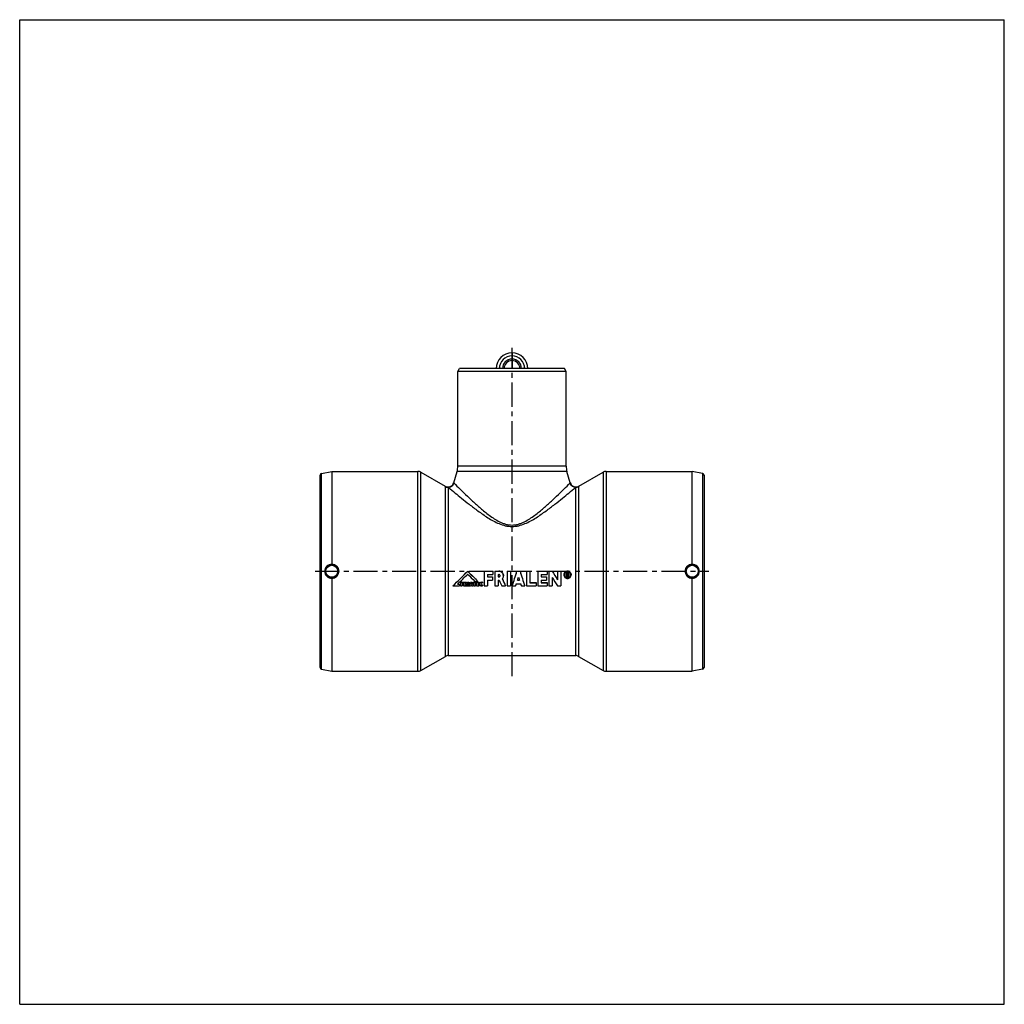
# Model space of a CAD drawing. Header units: millimetres. Extents: x 0 to 1000, y 0 to 1000.
import ezdxf

# ---------------------------------------------------------------- set-up
doc = ezdxf.new("R2010")
doc.units = ezdxf.units.MM
doc.header["$LTSCALE"] = 65.185185
doc.linetypes.add('CENTER', pattern=[0.6, 0.375, -0.075, 0.075, -0.075])
doc.layers.get('0').update_dxf_attribs({"linetype": 'CONTINUOUS'})
for name, color, linetype in [('ACHSEN_S', 7, 'CONTINUOUS'), ('KOERPER', 7, 'CONTINUOUS'), ('KONST.EL_MIT_GEO', 7, 'CONTINUOUS'), ('KONSTR_EL', 7, 'CONTINUOUS'), ('KURVEN', 7, 'CONTINUOUS')]:
    doc.layers.add(name, color=color, linetype=linetype)

msp = doc.modelspace()

# ---------------------------------------------------------------- linework, layer by layer
at = {"color": 7, "linetype": 'Continuous'}
for p, q in [((0, 0), (0, 1000)), ((0, 1000), (1000, 1000)), ((1000, 0), (1000, 1000)), ((0, 0), (1000, 0))]:
    msp.add_line(p, q, dxfattribs=at)
at = {"layer": 'ACHSEN_S', "color": 40, "linetype": 'CENTER'}
for p, q in [((500, 333.2), (500, 666.8)), ((300, 439.8), (700, 439.8))]:
    msp.add_line(p, q, dxfattribs=at)
at = {"layer": 'KOERPER', "color": 7, "linetype": 'Continuous'}
for p, q in [((445, 642.8), (446.7, 645.7)), ((555, 642.8), (445, 642.8)), ((553.3, 645.7), (446.7, 645.7)), ((555, 642.8), (553.3, 645.7)), ((317, 541.2), (317, 446.8)), ((317, 541.2), (404.4, 541.2)), ((407.4, 540.4), (432.1, 526.2)), ((683, 446.8), (683, 541.2)), ((317, 432.7), (317, 338.2)), ((683, 338.2), (683, 432.7)), ((407.4, 339.1), (432.3, 353.4)), ((435.3, 354.2), (564.7, 354.2)), ((317, 338.2), (404.4, 338.2))]:
    msp.add_line(p, q, dxfattribs=at)
for centre, start, end in [((316.9, 439.8), 89.4683, 180.0576), ((317, 439.8), 359.9441, 89.9434), ((683, 439.8), 90.0566, 180.0559), ((683.1, 439.8), 359.9424, 90.5317), ((316.9, 439.7), 179.9424, 270.5317), ((317, 439.7), 270.0566, 0.0559), ((683, 439.7), 179.9441, 269.9434), ((683.1, 439.7), 269.4683, 0.0576)]:
    msp.add_arc(centre, 7.09, start, end, dxfattribs=at)
at = {"layer": 'KONST.EL_MIT_GEO', "color": 7, "linetype": 'Continuous'}
for p, q in [((445, 546.6), (445, 642.8)), ((555, 546.6), (555, 642.8)), ((440.9, 529.7), (444.2, 541)), ((555.8, 541), (444.2, 541)), ((555, 546.6), (445, 546.6)), ((559.1, 529.7), (555.8, 541)), ((567.9, 526.2), (592.6, 540.4)), ((432.1, 526.2), (432.3, 525.9)), ((432.3, 439.8), (432.3, 525.9)), ((435.3, 525), (435.3, 354.2)), ((440.9, 529.7), (441.1, 529.3)), ((558.9, 529.3), (559.1, 529.7)), ((564.7, 354.2), (564.7, 525)), ((567.7, 525.9), (567.9, 526.2)), ((567.7, 525.9), (567.7, 353.4))]:
    msp.add_line(p, q, dxfattribs=at)
for centre, radius, start, end in [((425, 546.6), 20, 343.6552, 360), ((575, 546.6), 20, 180, 196.3448), ((435.1, 531.4), 6, 240, 343.6552), ((435.3, 531.1), 6.01, 240.0636, 270.0035), ((435.3, 531.1), 6.02, 270.3752, 343.3626), ((564.7, 531.1), 6.02, 196.6374, 269.6248), ((564.9, 531.4), 6, 196.3448, 300), ((564.7, 531.1), 6.01, 269.9965, 299.9364)]:
    msp.add_arc(centre, radius, start, end, dxfattribs=at)
for centre, major_axis, ratio, start_param, end_param in [((440, 439.8), (85.2, 85.2), 0.08749, -1.65806, -1.48171), ((470, 439.8), (85.2, -85.2), 0.08749, -1.65988, -1.53764), ((500.2, 439.8), (27.4, 85.5), 0.05117, -1.72891, -1.55256), ((513, 439.8), (-27.4, 85.5), 0.05117, 1.55256, 1.72891)]:
    msp.add_ellipse(centre, major_axis=major_axis, ratio=ratio, start_param=start_param, end_param=end_param, dxfattribs=at)
for points, knots in [([(432.3, 525.9), (433.1, 525.4), (434.9, 524.9), (437.6, 525.3), (439.9, 526.9), (440.8, 528.5), (441.1, 529.3)], [0, 0, 0, 0, 0.24937, 0.49954, 0.74999, 1, 1, 1, 1]), ([(435.3, 525), (437.6, 523.1), (442.1, 519.4), (449.1, 513.7), (456.8, 507.5), (464, 502.1), (470.4, 497.6), (475.5, 494.1), (481, 490.9), (486.9, 488), (492.1, 486.2), (496.6, 485.4), (500, 485.2), (503.4, 485.4), (507.9, 486.2), (513.1, 488), (519, 490.9), (524.5, 494.1), (529.6, 497.6), (536, 502.1), (543.2, 507.5), (550.9, 513.7), (557.9, 519.4), (562.4, 523.1), (564.7, 525)], [0, 0, 0, 0, 0.05886, 0.11254, 0.17722, 0.24995, 0.28867, 0.32872, 0.36996, 0.41234, 0.45576, 0.47782, 0.5, 0.52218, 0.54424, 0.58766, 0.63004, 0.67128, 0.71133, 0.75005, 0.82278, 0.88746, 0.94114, 1, 1, 1, 1]), ([(441.1, 529.3), (443.1, 527.3), (447, 523.4), (453.3, 517.3), (460.1, 510.8), (466.6, 505), (472.3, 500.2), (477, 496.6), (482, 493.1), (486.5, 490.5), (490.4, 488.7), (493.5, 487.6), (496.7, 486.9), (500, 486.7), (503.3, 486.9), (506.5, 487.6), (509.6, 488.7), (513.5, 490.5), (518, 493.1), (523, 496.6), (527.7, 500.2), (533.4, 505), (539.9, 510.8), (546.7, 517.3), (553, 523.4), (556.9, 527.3), (558.9, 529.3)], [0, 0, 0, 0, 0.05879, 0.11229, 0.17674, 0.24926, 0.28791, 0.32791, 0.36916, 0.41163, 0.43333, 0.45532, 0.47758, 0.5, 0.52242, 0.54468, 0.56667, 0.58837, 0.63084, 0.67209, 0.71209, 0.75074, 0.82326, 0.88771, 0.94121, 1, 1, 1, 1]), ([(567.7, 525.9), (566.9, 525.4), (565.1, 524.9), (562.4, 525.3), (560.1, 526.9), (559.2, 528.5), (558.9, 529.3)], [0, 0, 0, 0, 0.24937, 0.49954, 0.74999, 1, 1, 1, 1]), ([(491.3, 435.3), (491.3, 435.9), (491, 437.1), (490, 438.6), (488.5, 439.7), (487.3, 439.9), (486.7, 439.9)], [0, 0, 0, 0, 0.24989, 0.49994, 0.74999, 1, 1, 1, 1]), ([(557.4, 439.8), (556.8, 439.9), (555.7, 440), (554.1, 439.3), (552.9, 438), (552.6, 436.8), (552.6, 436.3)], [0, 0, 0, 0, 0.24996, 0.49995, 0.75001, 1, 1, 1, 1])]:
    msp.add_open_spline(points, degree=3, knots=knots, dxfattribs=at)
at = {"layer": 'KONSTR_EL', "color": 7, "linetype": 'Continuous'}
for p, q in [((306.6, 539.2), (317, 541.2)), ((404.4, 338.2), (404.4, 541.2)), ((407.4, 339.1), (407.4, 540.4)), ((592.6, 540.4), (592.6, 339.1)), ((595.6, 541.2), (683, 541.2)), ((595.6, 541.2), (595.6, 338.2)), ((693.4, 539.2), (683, 541.2)), ((305, 342.2), (305, 537.3)), ((306.6, 340.3), (306.6, 539.2)), ((693.4, 539.2), (693.4, 340.3)), ((695, 537.3), (695, 342.2)), ((432.3, 353.4), (432.3, 439.8)), ((455, 439.9), (455, 439.9)), ((471.6, 439.9), (480.7, 439.9)), ((471.6, 439.9), (480.7, 439.9)), ((471.6, 439.9), (471.6, 424.9)), ((475, 436.4), (480.7, 436.4)), ((475, 436.4), (475, 434)), ((475, 434), (480.1, 434)), ((475, 434), (480.1, 434)), ((475, 430.6), (480.1, 430.6)), ((475, 430.6), (475, 424.9)), ((480.1, 434), (480.1, 430.6)), ((480.7, 439.9), (480.7, 436.4)), ((482.4, 439.9), (486.7, 439.9)), ((482.4, 439.9), (486.7, 439.9)), ((482.4, 439.9), (482.4, 424.9)), ((485.8, 436.4), (486.7, 436.4)), ((485.8, 436.4), (485.8, 434)), ((485.8, 434), (486.7, 434)), ((485.8, 434), (486.7, 434)), ((485.8, 430.6), (486.9, 430.6)), ((485.8, 430.6), (485.8, 424.9)), ((486.7, 439.9), (486.7, 439.9)), ((486.7, 434), (486.7, 434)), ((495.1, 439.9), (498.5, 439.9)), ((495.1, 439.9), (498.5, 439.9)), ((495.1, 439.9), (495.1, 424.9)), ((498.5, 439.9), (498.5, 424.9)), ((505, 439.9), (508.2, 439.9)), ((505, 439.9), (508.2, 439.9)), ((505, 439.9), (505, 439.9)), ((505.6, 430.7), (507.6, 430.7)), ((505.6, 430.6), (507.6, 430.6)), ((508.2, 439.9), (508.2, 439.9)), ((514.7, 439.9), (518.1, 439.9)), ((514.7, 439.9), (518.1, 439.9)), ((514.7, 439.9), (514.7, 424.9)), ((518.1, 439.9), (518.1, 428.2)), ((526.1, 439.9), (535.7, 439.9)), ((526.1, 439.9), (535.7, 439.9)), ((526.1, 439.9), (526.1, 424.9)), ((529.5, 436.4), (535.7, 436.4)), ((529.5, 436.4), (529.5, 434)), ((529.5, 434), (535.1, 434)), ((529.5, 434), (535.1, 434)), ((529.5, 430.6), (535.1, 430.6)), ((529.5, 430.6), (529.5, 428.2)), ((535.1, 434), (535.1, 430.6)), ((535.7, 439.9), (535.7, 436.4)), ((537.4, 439.9), (540.8, 439.9)), ((537.4, 439.9), (540.8, 439.9)), ((537.4, 439.9), (537.4, 424.9)), ((540.8, 439.9), (540.8, 439.9)), ((540.8, 433.4), (540.8, 424.9)), ((546.1, 439.9), (549.5, 439.9)), ((546.1, 439.9), (549.5, 439.9)), ((546.1, 439.9), (546.1, 431.2)), ((549.5, 439.9), (549.5, 424.9)), ((553.5, 436.2), (553.5, 436.1)), ((555.5, 438.2), (556.3, 438.2)), ((555.5, 438.2), (555.5, 434.1)), ((555.5, 438.1), (556.3, 438.1)), ((555.5, 434.1), (556, 434.1)), ((556, 437.6), (556.3, 437.6)), ((556, 437.6), (556, 436.4)), ((556, 436.5), (556.3, 436.5)), ((556, 436.4), (556.3, 436.4)), ((556, 435.8), (556.3, 435.8)), ((556, 435.8), (556, 434.1)), ((556.3, 438.2), (556.3, 438.1)), ((556.3, 436.5), (556.3, 436.4)), ((556.6, 437.3), (556.6, 436.7)), ((556.7, 434.1), (557.3, 434.1)), ((557.2, 437.3), (557.2, 436.7)), ((559.1, 436.1), (559.1, 436.2)), ((560, 436.1), (560, 436.2)), ((440, 424.9), (446.7, 424.9)), ((440, 424.9), (440, 424.9)), ((444.8, 426.7), (446.7, 426.7)), ((444.9, 426.7), (446.7, 426.7)), ((446.7, 426.7), (446.7, 424.9)), ((447.8, 428.8), (450.4, 428.8)), ((447.8, 428.8), (450.4, 428.8)), ((447.8, 428.8), (447.8, 424.9)), ((447.8, 424.9), (449.3, 424.9)), ((449.3, 427.8), (450.4, 427.8)), ((449.3, 427.8), (449.3, 427.2)), ((449.3, 427.3), (450.3, 427.3)), ((449.3, 427.2), (450.3, 427.2)), ((449.3, 426.3), (450.3, 426.3)), ((449.3, 426.3), (449.3, 424.9)), ((450.3, 427.3), (450.3, 426.3)), ((450.4, 428.8), (450.4, 427.8)), ((450.8, 428.8), (452.5, 428.8)), ((450.8, 428.8), (452.5, 428.8)), ((450.8, 428.8), (450.8, 424.9)), ((450.8, 424.9), (452.3, 424.9)), ((452.3, 428), (452.3, 428)), ((452.3, 428), (452.3, 427)), ((452.3, 426.4), (452.3, 424.9)), ((452.5, 428.8), (452.5, 428.8)), ((452.7, 427.2), (452.7, 427.1)), ((452.9, 424.9), (454.5, 424.9)), ((453.8, 428.5), (453.8, 428.4)), ((454.5, 424.9), (454.5, 424.9)), ((454.8, 428.8), (456.3, 428.8)), ((454.8, 428.8), (456.3, 428.8)), ((454.8, 428.8), (454.8, 424.9)), ((454.8, 424.9), (456.3, 424.9)), ((456.3, 428.8), (456.3, 424.9)), ((456.6, 424.9), (458, 424.9)), ((457.7, 428.8), (459.4, 428.8)), ((457.7, 428.8), (459.4, 428.8)), ((457.7, 428.8), (457.7, 428.8)), ((458.1, 425.4), (459, 425.4)), ((458.3, 426.3), (458.8, 426.3)), ((458.3, 426.2), (458.8, 426.2)), ((459.1, 424.9), (460.5, 424.9)), ((459.4, 428.8), (459.4, 428.8)), ((460.5, 428.8), (463.7, 428.8)), ((460.5, 428.8), (463.7, 428.8)), ((460.5, 428.8), (460.5, 427.8)), ((460.5, 427.8), (461.3, 427.8)), ((461.3, 427.8), (461.3, 424.9)), ((461.3, 424.9), (462.8, 424.9)), ((462.4, 429.4), (465.4, 429.4)), ((462.8, 427.8), (463.7, 427.8)), ((462.8, 427.8), (462.8, 424.9)), ((463.7, 428.8), (463.7, 427.8)), ((464, 428.8), (466.6, 428.8)), ((464, 428.8), (466.6, 428.8)), ((464, 428.8), (464, 424.9)), ((464, 424.9), (466.6, 424.9)), ((465.4, 429.5), (465.4, 429.4)), ((465.5, 427.8), (466.6, 427.8)), ((465.5, 427.8), (465.5, 427.3)), ((465.5, 427.4), (466.5, 427.4)), ((465.5, 427.3), (466.5, 427.3)), ((465.5, 426.4), (466.5, 426.4)), ((465.5, 426.4), (465.5, 425.9)), ((465.5, 425.9), (466.6, 425.9)), ((465.5, 425.9), (466.6, 425.9)), ((466.5, 427.4), (466.5, 426.4)), ((466.6, 428.8), (466.6, 427.8)), ((466.6, 425.9), (466.6, 424.9)), ((467.5, 428.3), (467.5, 428.3)), ((468.7, 426.1), (468.7, 426)), ((469, 428.9), (469, 428.8)), ((469.3, 425.8), (469.3, 425.8)), ((469.5, 428.9), (469.5, 428.8)), ((469.6, 425.8), (469.6, 425.8)), ((469.9, 428.8), (469.9, 427.8)), ((469.9, 425.9), (469.9, 424.9)), ((471.6, 424.9), (475, 424.9)), ((482.4, 424.9), (485.8, 424.9)), ((489.6, 424.9), (493.4, 424.9)), ((493.4, 424.9), (493.4, 424.9)), ((495.1, 424.9), (498.5, 424.9)), ((500.2, 424.9), (503.7, 424.9)), ((504.5, 427.2), (508.7, 427.2)), ((509.5, 424.9), (513, 424.9)), ((514.7, 424.9), (524.4, 424.9)), ((518.1, 428.3), (524.4, 428.3)), ((518.1, 428.2), (524.4, 428.2)), ((524.4, 428.3), (524.4, 424.9)), ((526.1, 424.9), (535.7, 424.9)), ((529.5, 428.3), (535.7, 428.3)), ((529.5, 428.2), (535.7, 428.2)), ((535.7, 428.3), (535.7, 424.9)), ((537.4, 424.9), (540.8, 424.9)), ((546.1, 424.9), (549.5, 424.9)), ((567.7, 353.4), (592.6, 339.1)), ((306.6, 340.3), (317, 338.2)), ((693.4, 340.3), (683, 338.2)), ((595.6, 338.2), (683, 338.2))]:
    msp.add_line(p, q, dxfattribs=at)
for centre, radius in [((317, 439.8), 7.05), ((317, 439.8), 6.05), ((683, 439.8), 7.05), ((683, 439.8), 6.05)]:
    msp.add_circle(centre, radius, dxfattribs=at)
for centre, radius, start, end in [((404.4, 535.2), 6, 60, 90), ((595.6, 535.2), 6, 90, 120), ((307, 537.3), 2, 101, 180), ((693, 537.3), 2, 0, 79), ((486.7, 435.3), 4.55, 77.8054, 89.98), ((486.7, 435.2), 4.61, 316.0946, 0.0738), ((556.4, 436.1), 2.87, 180.0056, 183.009), ((556.3, 436.2), 3.63, 76.1321, 103.8679), ((556.3, 436.1), 2.87, 356.991, 359.9944), ((469, 425.1), 3.8, 76.0137, 82.5671), ((469, 425), 3.8, 76.0141, 82.5673), ((469.2, 426.2), 1.73, 68.087, 77.6057), ((469.4, 426.9), 1.1, 294.3758, 295.5111), ((435.3, 348.2), 6, 90, 120), ((564.7, 348.2), 6, 60, 90), ((307, 342.2), 2, 180, 259), ((693, 342.2), 2, 281, 360), ((404.4, 344.2), 6, 270, 300), ((595.6, 344.2), 6, 240, 270)]:
    msp.add_arc(centre, radius, start, end, dxfattribs=at)
for centre, major_axis, ratio, start_param, end_param in [((440, 439.8), (85.5, 85.5), 0.08749, -1.65806, -1.48233), ((443, 439.8), (85.5, 85.5), 0.08749, -1.63629, -1.51729), ((470, 439.8), (85.5, -85.5), 0.08749, 4.62393, 4.74573), ((467, 439.8), (85.5, -85.5), 0.08749, -1.6243, -1.53745), ((489.6, 439.8), (-39.6, 85.8), 0.06681, -4.63637, -4.56869), ((493.4, 439.8), (-39.6, 85.8), 0.06681, -4.65282, -4.56869), ((493.4, 439.8), (-39.5, 85.5), 0.06681, -4.65261, -4.56869), ((500.2, 439.8), (27.5, 85.8), 0.05117, 4.55427, 4.73), ((503.7, 439.8), (27.5, 85.8), 0.05117, -1.66124, -1.62568), ((509.5, 439.8), (-27.5, 85.8), 0.05117, -4.65751, -4.62195), ((513, 439.8), (-27.5, 85.8), 0.05117, 1.55318, 1.72891), ((550.2, 439.8), (-53, 85.4), 0.07852, 1.52028, 1.62161), ((550.2, 439.8), (-53.2, 85.7), 0.07852, 1.52091, 1.62187), ((546.1, 439.8), (-53.2, 85.7), 0.07852, -4.68685, -4.58655), ((558.8, 439.8), (-18.8, 85.8), 0.03674, -4.67489, -4.65496), ((559.3, 439.8), (-18.8, 85.8), 0.03674, -4.67714, -4.65496), ((452.9, 439.8), (-36.6, 85.8), 0.06337, -4.58275, -4.56488), ((454.5, 439.8), (-50.3, 85.7), 0.07652, -4.60319, -4.58272), ((454.5, 439.8), (-50.1, 85.4), 0.07652, -4.60281, -4.58272), ((456.6, 439.8), (24.5, 85.5), 0.04656, -1.732, -1.68564), ((456.6, 439.8), (24.6, 85.8), 0.04656, -1.732, -1.68581), ((458, 439.8), (16.1, 85.8), 0.03201, -1.73931, -1.73251), ((458, 439.8), (16.6, 85.8), 0.03277, -1.72288, -1.70576), ((459.1, 439.8), (-17, 85.8), 0.03352, -4.57773, -4.56062), ((459.1, 439.8), (-16.1, 85.8), 0.03201, -4.55068, -4.54388), ((460.5, 439.8), (-24.4, 85.5), 0.04644, -4.59746, -4.55111), ((460.5, 439.8), (-24.5, 85.8), 0.04644, -4.5973, -4.55111), ((503.7, 439.8), (27.5, 85.8), 0.05117, -1.72891, -1.70087), ((509.5, 439.8), (-27.5, 85.8), 0.05117, -4.58232, -4.55427)]:
    msp.add_ellipse(centre, major_axis=major_axis, ratio=ratio, start_param=start_param, end_param=end_param, dxfattribs=at)
for points, knots in [([(487.9, 435.2), (487.9, 435.4), (487.8, 435.7), (487.6, 436.1), (487.2, 436.4), (486.8, 436.4), (486.7, 436.4)], [0, 0, 0, 0, 0.24986, 0.49984, 0.74989, 1, 1, 1, 1]), ([(486.7, 434), (486.8, 434), (487.2, 434.1), (487.5, 434.4), (487.8, 434.7), (487.9, 435.1), (487.9, 435.2)], [0, 0, 0, 0, 0.25018, 0.50022, 0.75013, 1, 1, 1, 1]), ([(486.7, 434), (486.8, 434), (487.2, 434.1), (487.6, 434.3), (487.8, 434.7), (487.9, 435), (487.9, 435.2)], [0, 0, 0, 0, 0.25018, 0.50022, 0.75013, 1, 1, 1, 1]), ([(487.6, 439.8), (488.2, 439.6), (489.1, 439.2), (490.3, 438.2), (491.1, 436.8), (491.3, 435.7), (491.3, 435.2)], [0, 0, 0, 0, 0.25004, 0.50011, 0.75014, 1, 1, 1, 1]), ([(555.4, 439.8), (555.1, 439.7), (554.3, 439.3), (553.4, 438.5), (552.8, 437.4), (552.6, 436.5), (552.6, 436.1)], [0, 0, 0, 0, 0.25002, 0.50006, 0.75008, 1, 1, 1, 1]), ([(552.6, 436.1), (552.6, 435.6), (552.8, 434.7), (553.6, 433.4), (554.9, 432.6), (556.3, 432.3), (557.8, 432.6), (559, 433.4), (559.8, 434.7), (560, 435.6), (560, 436.1)], [0, 0, 0, 0, 0.12498, 0.24991, 0.37491, 0.5, 0.62509, 0.75008, 0.87502, 1, 1, 1, 1]), ([(559.1, 436.2), (559.1, 436.5), (559, 437.3), (558.4, 438.2), (557.4, 438.8), (556.3, 439.1), (555.2, 438.8), (554.3, 438.2), (553.6, 437.3), (553.5, 436.5), (553.5, 436.2)], [0, 0, 0, 0, 0.12497, 0.24998, 0.375, 0.5, 0.625, 0.75002, 0.87503, 1, 1, 1, 1]), ([(553.5, 436), (553.5, 435.6), (553.7, 434.9), (554.4, 434), (555.3, 433.5), (556.4, 433.3), (557.5, 433.5), (558.4, 434.1), (559, 435), (559.1, 435.8), (559.1, 436.1)], [0, 0, 0, 0, 0.12498, 0.24993, 0.37493, 0.50001, 0.62508, 0.75008, 0.87502, 1, 1, 1, 1]), ([(553.5, 436), (553.5, 435.6), (553.7, 434.9), (554.3, 434), (555.2, 433.4), (556.3, 433.2), (557.4, 433.4), (558.3, 434), (559, 434.9), (559.1, 435.6), (559.1, 436)], [0, 0, 0, 0, 0.12498, 0.24992, 0.37493, 0.5, 0.62507, 0.75008, 0.87502, 1, 1, 1, 1]), ([(556.3, 438.2), (556.4, 438.2), (556.6, 438.1), (556.9, 437.9), (557.1, 437.7), (557.2, 437.4), (557.2, 437.3)], [0, 0, 0, 0, 0.25001, 0.5, 0.74999, 1, 1, 1, 1]), ([(556.3, 438.1), (556.4, 438.1), (556.6, 438.1), (556.9, 437.9), (557.1, 437.6), (557.2, 437.4), (557.2, 437.3)], [0, 0, 0, 0, 0.25001, 0.5, 0.74999, 1, 1, 1, 1]), ([(556.6, 437.3), (556.6, 437.3), (556.5, 437.5), (556.4, 437.6), (556.3, 437.6)], [0, 0, 0, 0, 0.5002, 1, 1, 1, 1]), ([(556.3, 436.5), (556.4, 436.5), (556.5, 436.5), (556.6, 436.7), (556.6, 436.7)], [0, 0, 0, 0, 0.49986, 1, 1, 1, 1]), ([(556.3, 436.4), (556.4, 436.4), (556.5, 436.5), (556.6, 436.6), (556.6, 436.7)], [0, 0, 0, 0, 0.49989, 1, 1, 1, 1]), ([(557.2, 436.7), (557.2, 436.6), (557.1, 436.3), (556.9, 436.1), (556.9, 436)], [0, 0, 0, 0, 0.5, 1, 1, 1, 1]), ([(557.2, 439.8), (557.6, 439.7), (558.3, 439.3), (559.3, 438.5), (559.9, 437.4), (560, 436.6), (560, 436.2)], [0, 0, 0, 0, 0.25002, 0.50006, 0.75008, 1, 1, 1, 1]), ([(557.4, 439.8), (557.8, 439.6), (558.5, 439.3), (559.3, 438.4), (559.9, 437.4), (560, 436.6), (560, 436.2)], [0, 0, 0, 0, 0.25003, 0.50006, 0.75008, 1, 1, 1, 1]), ([(452.7, 427.8), (452.7, 427.9), (452.6, 427.9), (452.4, 428), (452.3, 428)], [0, 0, 0, 0, 0.25097, 1, 1, 1, 1]), ([(452.3, 427), (452.4, 427), (452.5, 427), (452.7, 427.1), (452.7, 427.1)], [0, 0, 0, 0, 0.7496, 1, 1, 1, 1]), ([(452.5, 428.8), (452.8, 428.8), (453.3, 428.8), (453.7, 428.6), (453.8, 428.5)], [0, 0, 0, 0, 0.74943, 1, 1, 1, 1]), ([(452.5, 428.8), (452.8, 428.8), (453.3, 428.7), (453.7, 428.5), (453.8, 428.4)], [0, 0, 0, 0, 0.74943, 1, 1, 1, 1]), ([(452.8, 427.5), (452.8, 427.5), (452.8, 427.7), (452.7, 427.8), (452.7, 427.8)], [0, 0, 0, 0, 0.50067, 1, 1, 1, 1]), ([(452.7, 427.1), (452.7, 427.2), (452.8, 427.3), (452.8, 427.4), (452.8, 427.5)], [0, 0, 0, 0, 0.49895, 1, 1, 1, 1]), ([(452.7, 427.2), (452.7, 427.2), (452.8, 427.3), (452.8, 427.4), (452.8, 427.5)], [0, 0, 0, 0, 0.49946, 1, 1, 1, 1]), ([(453.8, 428.5), (454, 428.4), (454.2, 428.1), (454.3, 427.8), (454.3, 427.6)], [0, 0, 0, 0, 0.50151, 1, 1, 1, 1]), ([(453.8, 428.4), (454, 428.3), (454.2, 428.1), (454.3, 427.7), (454.3, 427.6)], [0, 0, 0, 0, 0.50152, 1, 1, 1, 1]), ([(454.3, 427.6), (454.3, 427.5), (454.3, 427.2), (454.2, 427), (454.1, 427)], [0, 0, 0, 0, 0.49964, 1, 1, 1, 1]), ([(466.9, 426.8), (466.9, 427.1), (467, 427.6), (467.3, 428.1), (467.5, 428.3)], [0, 0, 0, 0, 0.49957, 1, 1, 1, 1]), ([(466.9, 426.9), (466.9, 427.2), (467, 427.7), (467.3, 428.2), (467.5, 428.3)], [0, 0, 0, 0, 0.49957, 1, 1, 1, 1]), ([(467.6, 425.2), (467.5, 425.3), (467.3, 425.5), (467.2, 425.8), (467.1, 425.9)], [0, 0, 0, 0, 0.50085, 1, 1, 1, 1]), ([(467.5, 428.3), (467.7, 428.5), (468.2, 428.8), (468.7, 428.9), (469, 428.9)], [0, 0, 0, 0, 0.49895, 1, 1, 1, 1]), ([(467.5, 428.3), (467.7, 428.5), (468.2, 428.8), (468.7, 428.8), (469, 428.8)], [0, 0, 0, 0, 0.49895, 1, 1, 1, 1]), ([(469.1, 424.8), (469, 424.8), (468.7, 424.8), (468.5, 424.8), (468.3, 424.9)], [0, 0, 0, 0, 0.25615, 1, 1, 1, 1]), ([(468.7, 427.6), (468.6, 427.6), (468.5, 427.3), (468.5, 427), (468.5, 426.8)], [0, 0, 0, 0, 0.25167, 1, 1, 1, 1]), ([(468.5, 426.8), (468.5, 426.6), (468.5, 426.3), (468.6, 426.1), (468.7, 426)], [0, 0, 0, 0, 0.7484, 1, 1, 1, 1]), ([(469.4, 427.9), (469.2, 427.9), (469, 427.9), (468.8, 427.7), (468.7, 427.6)], [0, 0, 0, 0, 0.50193, 1, 1, 1, 1]), ([(468.7, 426.1), (468.8, 426), (469, 425.9), (469.2, 425.8), (469.3, 425.8)], [0, 0, 0, 0, 0.49811, 1, 1, 1, 1]), ([(468.7, 426), (468.8, 425.9), (469, 425.8), (469.2, 425.8), (469.3, 425.8)], [0, 0, 0, 0, 0.49811, 1, 1, 1, 1]), ([(469.5, 424.8), (469.4, 424.8), (469.3, 424.8), (469.2, 424.8), (469.1, 424.8)], [0, 0, 0, 0, 0.25425, 1, 1, 1, 1]), ([(469.9, 424.9), (469.9, 424.9), (469.7, 424.9), (469.6, 424.8), (469.5, 424.8)], [0, 0, 0, 0, 0.25872, 1, 1, 1, 1])]:
    msp.add_open_spline(points, degree=3, knots=knots, dxfattribs=at)
for points in [[(452.3, 427.1), (452.3, 427.1), (452.3, 427.1), (452.4, 427.1)], [(452.4, 427.1), (452.5, 427.1), (452.6, 427.1), (452.7, 427.2)], [(454.1, 427), (453.9, 426.8), (453.7, 426.7), (453.4, 426.6)], [(467.1, 425.9), (467, 426.2), (466.9, 426.5), (466.9, 426.8)], [(468.3, 424.9), (468.1, 425), (467.8, 425.1), (467.6, 425.2)], [(469, 428.9), (469.2, 428.9), (469.3, 428.9), (469.5, 428.9)], [(469, 428.8), (469.2, 428.8), (469.3, 428.8), (469.5, 428.8)], [(469.3, 425.8), (469.4, 425.8), (469.5, 425.8), (469.6, 425.8)], [(469.3, 425.8), (469.4, 425.8), (469.5, 425.8), (469.6, 425.8)], [(469.6, 427.9), (469.5, 427.9), (469.4, 427.9), (469.4, 427.9)], [(469.6, 425.8), (469.7, 425.9), (469.8, 425.9), (469.9, 425.9)], [(469.6, 425.8), (469.7, 425.8), (469.8, 425.8), (469.9, 425.9)]]:
    msp.add_open_spline(points, degree=3, dxfattribs=at)
at = {"layer": 'KURVEN', "color": 40, "linetype": 'Continuous'}
msp.add_line((500, 661.8), (500, 645.7), dxfattribs=at)
for radius, start in [(16, 0), (12.8, 0), (9.6, 0.0001), (8, 0.0001)]:
    msp.add_arc((500, 645.7), radius, start, 180, dxfattribs=at)

doc.saveas('drawing.dxf')
